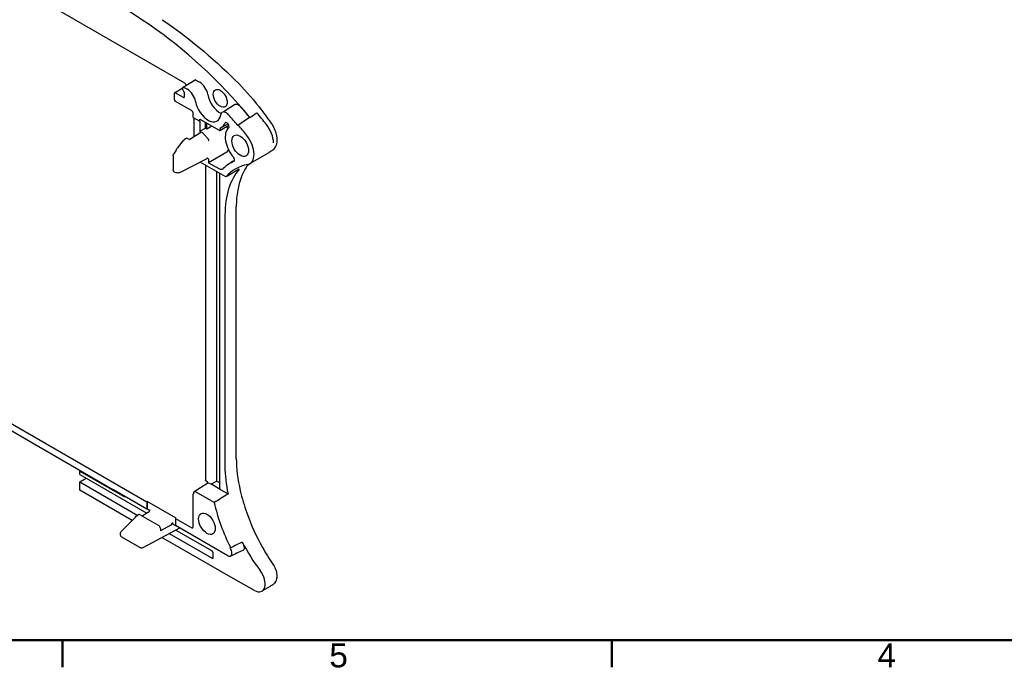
# Model space of a CAD drawing. Header units: millimetres. Extents: x 0 to 420, y 0 to 297.
# Tile 3 of 13: x 65 to 190, y 7 to 89. Entities that reach past the tile are written whole.
import ezdxf

# ---------------------------------------------------------------- set-up
doc = ezdxf.new("R2010")
doc.units = ezdxf.units.MM
doc.layers.get('0').update_dxf_attribs({"lineweight": 25})
for name, color, linetype, lineweight in [('Bordo_0', 7, 'Continuous', 50), ('Bordo_2', 7, 'Continuous', 50), ('Spigoli visibili(ISO)', 176, 'Continuous', 25)]:
    doc.layers.add(name, color=color, linetype=linetype, lineweight=lineweight)
doc.styles.add('Bordo_1', font='arial.ttf')

# ---------------------------------------------------------------- blocks, each defined once
blk = doc.blocks.new('Bordi Bordo di default')
at = {"layer": 'Bordo_0'}
for p, q in [((70, 10), (70, 6.55)), ((140, 10), (140, 6.55))]:
    blk.add_line(p, q, dxfattribs=at)
at = {"layer": 'Bordo_0', "flags": 128}
blk.add_lwpolyline([(10, 10), (10, 287), (410, 287), (410, 10), (10, 10)], dxfattribs=at)
at = {"layer": 'Bordo_2', "char_height": 3.05, "attachment_point": 7, "style": 'Bordo_1'}
for s, insert in [('5', (104, 6.5)), ('4', (173.87, 6.55))]:
    blk.add_mtext(s, dxfattribs=dict(at, insert=insert))

msp = doc.modelspace()

# ---------------------------------------------------------------- linework, layer by layer
at = {"layer": 'Spigoli visibili(ISO)'}
for p, q in [((34.954, 110.227), (85.556, 81.012)), ((84.267, 79.758), (85.327, 80.385)), ((85.327, 80.142), (85.327, 80.418)), ((85.358, 80.487), (86.908, 81.394)), ((85.433, 80.48), (85.916, 80.201)), ((86.984, 81.387), (87.476, 81.103)), ((84.226, 79.666), (84.226, 78.938)), ((85.398, 79.153), (84.367, 79.748)), ((85.504, 79.798), (85.504, 79.214)), ((84.367, 78.693), (86.453, 77.488)), ((86.665, 76.611), (86.665, 77.121)), ((86.665, 76.611), (87.479, 76.125)), ((86.719, 76.579), (86.719, 74.113)), ((87.479, 76.125), (87.479, 76.407)), ((87.479, 76.407), (89.953, 74.978)), ((87.49, 76.131), (87.479, 76.125)), ((87.49, 76.131), (87.49, 74.862)), ((88.198, 75.261), (88.198, 75.991)), ((88.398, 75.145), (88.398, 75.876)), ((89.038, 75.506), (88.398, 75.145)), ((90.053, 74.968), (91.196, 75.618)), ((90.185, 75.302), (91.081, 75.814)), ((90.904, 75.452), (90.976, 75.368)), ((92.354, 75.574), (92.399, 75.646)), ((87.489, 74.604), (86.206, 73.786)), ((87.49, 74.862), (88.198, 75.261)), ((87.5, 74.855), (87.49, 74.862)), ((87.545, 74.817), (87.819, 74.658)), ((87.978, 74.524), (88.499, 73.933)), ((88.398, 75.145), (88.198, 75.261)), ((90.095, 75.059), (90.095, 75.184)), ((85.326, 73.619), (84.643, 72.734)), ((85.753, 73.951), (85.526, 73.801)), ((85.913, 73.943), (86.206, 73.786)), ((84.099, 71.746), (84.099, 69.975)), ((84.51, 72.542), (84.168, 71.992)), ((90.952, 72.207), (88.61, 70.854)), ((91.093, 72.619), (91.093, 72.451)), ((93.866, 70.728), (96.341, 72.157)), ((96.585, 72.302), (96.349, 72.162)), ((84.943, 69.602), (88.339, 71.345)), ((90.793, 69.034), (87.519, 70.924)), ((88.223, 70.518), (88.223, 30.411)), ((88.61, 71.178), (88.61, 70.854)), ((88.61, 70.854), (89.908, 70.105)), ((91.515, 70.895), (91.908, 71.124)), ((89.671, 30.282), (89.671, 69.682)), ((90.02, 69.481), (90.02, 29.305)), ((90.696, 64.195), (90.696, 32.158)), ((92.14, 33.176), (92.14, 65.213)), ((36.823, 52.988), (80.717, 27.647)), ((48.206, 45.512), (76.491, 29.181)), ((72.214, 31.554), (72.295, 31.604)), ((72.214, 31.554), (77.88, 28.283)), ((72.214, 31.107), (72.214, 31.554)), ((72.214, 31.107), (80.741, 26.184)), ((72.214, 30.166), (73.008, 30.649)), ((72.214, 30.166), (79.58, 25.914)), ((72.214, 29.126), (72.214, 30.166)), ((88.288, 30.304), (88.418, 30.229)), ((88.418, 30.263), (88.418, 29.937)), ((89.671, 30.282), (89.022, 29.914)), ((89.671, 30.282), (90.02, 30.08)), ((78.879, 25.278), (72.214, 29.126)), ((80.758, 26.718), (76.491, 29.181)), ((88.516, 29.999), (86.764, 28.898)), ((89.336, 27.539), (87.019, 28.876)), ((88.771, 29.977), (88.882, 29.914)), ((90.078, 29.223), (88.882, 29.914)), ((90.078, 29.223), (91.086, 28.641)), ((77.88, 28.379), (77.88, 28.283)), ((80.717, 27.647), (80.761, 27.673)), ((80.717, 27.647), (80.758, 26.718)), ((84.456, 25.539), (80.761, 27.673)), ((80.761, 27.673), (80.761, 26.72)), ((86.665, 24.457), (86.665, 28.672)), ((81.114, 26.516), (80.761, 26.72)), ((79.295, 25.699), (77.566, 23.952)), ((79.725, 26.004), (79.503, 25.866)), ((79.875, 25.989), (82.249, 24.619)), ((80.941, 26.304), (80.149, 25.831)), ((84.412, 25.513), (84.371, 24.632)), ((84.412, 25.513), (84.456, 25.539)), ((84.412, 25.513), (86.453, 24.335)), ((80.273, 21.805), (84.929, 24.309)), ((82.468, 24.256), (82.478, 23.935)), ((83.784, 24.663), (82.478, 23.935)), ((84, 25.016), (83.992, 24.854)), ((83.992, 24.854), (84.371, 24.636)), ((91.061, 20.769), (84.371, 24.632)), ((84.442, 24.047), (89.053, 21.385)), ((79.863, 21.801), (77.567, 23.127)), ((91.732, 17.858), (82.666, 23.092)), ((83.598, 23.594), (89.053, 20.444)), ((91.43, 21.792), (91.299, 21.867)), ((89.194, 20.526), (89.194, 21.14)), ((94.455, 16.34), (91.732, 17.858)), ((96.476, 16.869), (95.415, 16.257)), ((96.709, 17.008), (96.481, 16.873))]:
    msp.add_line(p, q, dxfattribs=at)
for centre, major_axis, ratio, start_param, end_param in [((60.255, -165.889), (-163.75, 283.623), 0.5773503, 5.407433, 5.5881413), ((78.12, 51.483), (-23.75, 41.136), 0.5773503, 5.0092839, 5.407433), ((85.433, 80.357), (-0.075, 0.13), 0.5773503, 5.4977846, 7.068586), ((85.556, 80.767), (0.15, -0.26), 0.5773942, 1.0818933, 2.3561564), ((86.984, 81.265), (-0.075, 0.13), 0.5773503, 5.4977846, 6.286676), ((87.476, 79.878), (0.75, -1.299), 0.5773559, 1.010991, 2.3561971), ((84.367, 79.585), (0.1, -0.173), 0.5773327, 2.3561777, 3.9269436), ((85.433, 80.081), (-0.075, 0.13), 0.5773503, 0.7853955, 2.1887541), ((85.398, 79.275), (0.075, -0.13), 0.5773503, 5.4977846, 7.068586), ((85.398, 79.859), (0.075, -0.13), 0.5773503, 0.7853955, 2.1887541), ((85.916, 78.976), (-0.75, 1.299), 0.5773559, 4.1541952, 5.4977919), ((90.095, 79.06), (1.15, -1.992), 0.5773503, 4.1525817, 5.5669711), ((84.367, 78.856), (0.1, -0.173), 0.5773942, 3.9270289, 5.4977491), ((88.539, 78.162), (1.154, -1.999), 0.5773503, 4.1541884, 6.913184), ((78.12, 51.483), (23.74, -41.119), 0.5773503, 1.8678038, 1.9063215), ((86.453, 77.243), (0.15, -0.26), 0.5773942, 0.7854362, 2.3561564), ((76.564, 50.585), (-23.682, 41.019), 0.5773503, 5.0068496, 5.0469323), ((79.039, 52.014), (-23.75, 41.136), 0.5773503, 4.9694175, 5.0107177), ((88.539, 78.162), (1.65, -2.858), 0.5773503, 6.2533716, 6.6715796), ((90.95, 75.603), (-0.199, 0.344), 0.5773503, 3.2375575, 6.6715796), ((90.881, 75.204), (0.15, -0.26), 0.5773608, 1.1837698, 1.892549), ((76.564, 50.585), (-23.75, 41.136), 0.5773503, 4.9694175, 5.0068566), ((95.045, 74.435), (1.3, -2.252), 0.5773503, 0.7853976, 1.8278248), ((95.947, 75.497), (0.606, 0.442), 0.2388026, 6.2831263, 6.2831868), ((87.277, 74.727), (0.3, 0.014), 0.6067281, 5.4687176, 6.718654), ((87.277, 74.738), (0.3, 0.001), 0.580376, 0.4618885, 0.730392), ((89.953, 75.141), (0.1, -0.173), 0.5773503, 5.4977846, 7.068586), ((90.236, 75.102), (-0.1, 0.173), 0.5773472, 6.253361, 7.0686463), ((92.64, 73.018), (-1.35, 2.338), 0.5773503, 0.0959649, 1.9067015), ((92.57, 73.006), (-1.3, 2.252), 0.5773503, 3.9227017, 4.9694175), ((85.913, 73.697), (0.158, -0.255), 0.5977186, 2.3407433, 3.1593639), ((84.764, 72.384), (-0.255, 0.158), 0.5968832, 6.2826938, 6.2831855), ((84.88, 72.551), (-0.237, 0.183), 0.7064842, 6.2831754, 6.2833252), ((90.952, 72.37), (0.101, 0.173), 0.5793621, 3.9322298, 5.4995355), ((92.558, 72.994), (1.308, -2.266), 0.5773503, 6.092245, 7.0728594), ((95.033, 74.423), (1.308, -2.266), 0.5773503, 0, 0.0061709), ((95.33, 74.593), (1.222, -2.31), 0.5510941, 0.026283, 0.0262975), ((88.185, 71.603), (-0.162, 0.254), 0.548003, 3.0909377, 3.0911332), ((99.535, 57.05), (-8, 13.856), 0.5773503, 6.2430031, 6.4264388), ((99.535, 57.05), (-7.5, 12.99), 0.5773503, 6.092245, 6.466466), ((91.719, 71.344), (0.15, -0.26), 0.5773539, 6.2429938, 8.1898914), ((89.908, 70.921), (0.5, -0.866), 0.5773503, 5.4977868, 6.4264391), ((101.302, 58.071), (-7.5, 12.99), 0.5773503, 0.1903257, 0.7853982), ((5121.236, -2704.07), (-6946.52, 206.473), 0.5568493, 5.5382613, 5.5386213), ((101.302, 26.034), (7.5, -12.99), 0.5773503, 3.9269908, 4.1991064), ((87.019, 28.468), (-0.25, 0.433), 0.5771743, 5.4985104, 7.0690021), ((88.771, 29.569), (0.25, -0.433), 0.5771743, 2.3569177, 3.1634101), ((88.952, 29.955), (-0.1, -0.0008), 0.5823666, 0.7810152, 2.3343591), ((90.22, 29.306), (-0.2, -0.002), 0.5823664, 6.2787452, 7.0641433), ((80.941, 26.549), (0.146, 0.262), 0.5671877, 3.9185635, 5.437), ((99.535, 25.013), (7.5, -12.99), 0.5773503, 4.205154, 4.6281651), ((79.883, 25.749), (0.158, -0.255), 0.5570189, 2.3391779, 3.1418717), ((82.256, 24.378), (0.158, -0.255), 0.5566798, 0.7690102, 2.339502), ((83.784, 24.908), (-0.154, -0.257), 0.5873369, 0.7944348, 2.3128713), ((86.453, 24.579), (0.15, -0.26), 0.5773063, 5.4978252, 7.0685454), ((80.133, 22.264), (-0.271, -0.462), 0.5817669, 0.0038531, 0.0038981), ((89.053, 21.222), (0.1, -0.173), 0.5775261, 0.7855505, 2.3560422), ((99.535, 25.013), (7.571, -13.114), 0.5773503, 4.6202557, 4.6438446), ((1726.713, -1004.973), (-2419.391, 107.038), 0.5463532, 5.4776547, 5.4784825), ((100.949, 25.83), (7.51, -13.008), 0.5773503, 4.6373808, 4.6535836), ((100.949, 25.83), (7.5, -12.99), 0.5773503, 4.637346, 4.9234562), ((89.053, 20.608), (0.1, -0.173), 0.5771744, 5.4979394, 7.0684312), ((94.43, 17.962), (0.984, -1.705), 0.5773503, 5.5152405, 8.0650488), ((96.192, 19.272), (0.617, 0.426), 0.201459, 6.283129, 6.283186), ((95.491, 18.574), (0.984, -1.705), 0.5773503, 0.0000956, 0.0061709)]:
    msp.add_ellipse(centre, major_axis=major_axis, ratio=ratio, start_param=start_param, end_param=end_param, dxfattribs=at)
for centre, major_axis in [((90.095, 79.06), (-0.625, 1.083)), ((92.64, 73.018), (-0.75, 1.299)), ((88.398, 24.845), (-0.75, 1.299))]:
    msp.add_ellipse(centre, major_axis=major_axis, ratio=0.5773503, dxfattribs=at)
for points in [[(82.709, 89.073), (85.855, 86.949), (89.012, 84.331), (92.001, 81.371)], [(92.001, 81.371), (93.079, 80.303), (94.098, 79.158), (95.039, 77.949)], [(90.338, 77.269), (90.859, 77.601), (91.38, 77.932), (91.9, 78.264)], [(95.039, 77.949), (95.551, 77.291), (96.056, 76.621), (96.553, 75.939)], [(93.883, 76.63), (93.388, 76.302), (92.893, 75.974), (92.399, 75.646)], [(93.883, 76.63), (94.175, 76.824), (94.467, 77.018), (94.759, 77.211)], [(85.326, 73.619), (85.38, 73.689), (85.449, 73.75), (85.526, 73.801)], [(84.099, 71.746), (84.099, 71.746), (84.099, 71.746), (84.099, 71.746)], [(84.51, 72.542), (84.553, 72.612), (84.597, 72.675), (84.643, 72.734)], [(93.677, 70.647), (93.579, 70.524), (93.485, 70.395), (93.395, 70.258)], [(91.086, 28.641), (90.503, 28.273), (89.919, 27.906), (89.336, 27.539)], [(79.295, 25.699), (79.359, 25.764), (79.43, 25.821), (79.503, 25.866)], [(92.968, 21.429), (92.451, 21.193), (91.934, 20.957), (91.417, 20.72)]]:
    msp.add_open_spline(points, degree=3, dxfattribs=at)
for points, knots in [([(91.9, 78.264), (91.952, 78.298), (92.013, 78.316), (92.161, 78.322), (92.249, 78.302), (92.407, 78.23), (92.476, 78.187), (92.604, 78.085), (92.663, 78.028), (92.719, 77.964)], [0.06441381, 0.06441381, 0.06441381, 0.06441381, 0.09682495, 0.09682495, 0.13534753, 0.13534753, 0.16441453, 0.16441453, 0.1907591, 0.1907591, 0.1907591, 0.1907591]), ([(91.158, 76.968), (91.102, 77.031), (91.044, 77.088), (90.917, 77.189), (90.849, 77.232), (90.691, 77.305), (90.603, 77.326), (90.442, 77.321), (90.371, 77.297), (90.268, 77.216), (90.231, 77.17), (90.178, 77.063), (90.161, 77.005), (90.151, 76.94)], [-0.18709564, -0.18709564, -0.18709564, -0.18709564, -0.16097766, -0.16097766, -0.13234135, -0.13234135, -0.09369956, -0.09369956, -0.0551906, -0.0551906, -0.02624067, -0.02624067, 0, 0, 0, 0]), ([(96.553, 75.939), (96.718, 75.712), (96.865, 75.459), (97.095, 74.947), (97.182, 74.684), (97.294, 74.167), (97.319, 73.907), (97.295, 73.405), (97.242, 73.156), (97.094, 72.831), (97.036, 72.733), (96.863, 72.507), (96.733, 72.389), (96.585, 72.302)], [0, 0, 0, 0, 0.08577466, 0.08577466, 0.16849844, 0.16849844, 0.25205224, 0.25205224, 0.33964033, 0.33964033, 0.38040829, 0.38040829, 0.44181276, 0.44181276, 0.44181276, 0.44181276]), ([(87.978, 74.524), (87.978, 74.524), (87.977, 74.525), (87.928, 74.581), (87.873, 74.627), (87.821, 74.658), (87.82, 74.658), (87.819, 74.658)], [-1.455212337, -1.455212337, -1.455212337, -1.455212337, -1.455113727, -1.455113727, -1.433075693, -1.433075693, -1.432788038, -1.432788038, -1.432788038, -1.432788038]), ([(88.499, 73.933), (88.523, 73.906), (88.544, 73.876), (88.562, 73.843), (88.58, 73.811), (88.595, 73.778), (88.605, 73.744), (88.615, 73.711), (88.621, 73.679), (88.621, 73.649)], [0, 0, 0, 0, 0.3333333, 0.3333333, 0.3333333, 0.6666667, 0.6666667, 0.6666667, 1, 1, 1, 1]), ([(84.099, 71.746), (84.099, 71.801), (84.108, 71.856), (84.137, 71.937), (84.151, 71.965), (84.167, 71.991)], [0, 0, 0, 0, 0.016976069, 0.016976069, 0.026508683, 0.026508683, 0.026508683, 0.026508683]), ([(88.377, 71.354), (88.377, 71.354), (88.377, 71.354), (88.376, 71.354), (88.37, 71.355), (88.356, 71.352), (88.347, 71.349), (88.339, 71.345)], [0.016173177, 0.016173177, 0.016173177, 0.016173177, 0.017093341, 0.017093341, 0.02603856, 0.02603856, 0.034537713, 0.034537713, 0.034537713, 0.034537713]), ([(88.398, 71.481), (88.412, 71.472), (88.426, 71.464), (88.439, 71.456), (88.455, 71.447), (88.469, 71.437), (88.483, 71.427), (88.489, 71.422), (88.495, 71.418), (88.5, 71.413), (88.52, 71.398), (88.537, 71.38), (88.552, 71.361), (88.558, 71.353), (88.563, 71.345), (88.569, 71.336), (88.58, 71.318), (88.588, 71.298), (88.595, 71.278), (88.605, 71.247), (88.61, 71.214), (88.61, 71.178)], [0, 0, 0, 0, 0.1170185, 0.1170185, 0.1170185, 0.25, 0.25, 0.25, 0.3057988, 0.3057988, 0.3057988, 0.5, 0.5, 0.5, 0.5802251, 0.5802251, 0.5802251, 0.75, 0.75, 0.75, 1, 1, 1, 1]), ([(84.943, 69.602), (84.892, 69.576), (84.836, 69.558), (84.719, 69.537), (84.657, 69.534), (84.538, 69.543), (84.48, 69.554), (84.371, 69.591), (84.319, 69.617), (84.227, 69.683), (84.186, 69.726), (84.13, 69.817), (84.111, 69.866), (84.1, 69.934), (84.099, 69.954), (84.099, 69.975)], [0.00000532, 0.00000532, 0.00000532, 0.00000532, 0.01797636, 0.01797636, 0.03621455, 0.03621455, 0.05383707, 0.05383707, 0.07161895, 0.07161895, 0.08979455, 0.08979455, 0.10536001, 0.10536001, 0.11164416, 0.11164416, 0.11164416, 0.11164416]), ([(93.395, 70.258), (92.904, 69.508), (92.523, 68.513), (92.201, 66.699), (92.14, 65.975), (92.14, 65.213)], [0, 0, 0, 0, 0.49231703, 0.49231703, 0.7770355, 0.7770355, 0.7770355, 0.7770355]), ([(92.14, 33.176), (92.14, 31.893), (92.318, 30.476), (92.867, 28.115), (93.145, 27.176), (93.475, 26.241)], [0, 0, 0, 0, 0.47968187, 0.47968187, 0.78378956, 0.78378956, 0.78378956, 0.78378956]), ([(88.288, 30.304), (88.274, 30.312), (88.261, 30.323), (88.241, 30.346), (88.234, 30.36), (88.225, 30.386), (88.223, 30.399), (88.223, 30.411)], [0, 0, 0, 0, 0.004908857, 0.004908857, 0.009461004, 0.009461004, 0.013352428, 0.013352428, 0.013352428, 0.013352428]), ([(93.475, 26.241), (94.003, 24.743), (94.691, 23.231), (95.898, 21.088), (96.342, 20.376), (96.809, 19.698)], [0, 0, 0, 0, 0.48690585, 0.48690585, 0.73935754, 0.73935754, 0.73935754, 0.73935754]), ([(77.567, 23.127), (77.531, 23.148), (77.497, 23.175), (77.443, 23.239), (77.42, 23.275), (77.387, 23.354), (77.376, 23.398), (77.367, 23.492), (77.369, 23.543), (77.389, 23.651), (77.407, 23.708), (77.459, 23.816), (77.492, 23.867), (77.541, 23.926), (77.553, 23.939), (77.566, 23.952)], [0.000009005, 0.000009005, 0.000009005, 0.000009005, 0.013185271, 0.013185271, 0.026329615, 0.026329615, 0.040211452, 0.040211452, 0.056043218, 0.056043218, 0.073938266, 0.073938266, 0.091836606, 0.091836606, 0.097278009, 0.097278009, 0.097278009, 0.097278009]), ([(80.273, 21.805), (80.222, 21.778), (80.166, 21.759), (80.057, 21.746), (80.004, 21.749), (79.923, 21.772), (79.892, 21.784), (79.863, 21.801)], [0, 0, 0, 0, 0.018082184, 0.018082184, 0.03428326, 0.03428326, 0.044541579, 0.044541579, 0.044541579, 0.044541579]), ([(91.061, 20.769), (91.131, 20.729), (91.2, 20.705), (91.325, 20.692), (91.381, 20.701), (91.478, 20.751), (91.518, 20.793), (91.574, 20.903), (91.59, 20.971), (91.596, 21.121), (91.586, 21.202), (91.543, 21.374), (91.508, 21.464), (91.463, 21.551)], [-0.17215967, -0.17215967, -0.17215967, -0.17215967, -0.14272693, -0.14272693, -0.11479014, -0.11479014, -0.08594012, -0.08594012, -0.05712701, -0.05712701, -0.02935172, -0.02935172, 0, 0, 0, 0]), ([(93.011, 22.266), (93.057, 22.179), (93.093, 22.088), (93.137, 21.914), (93.147, 21.833), (93.142, 21.682), (93.126, 21.614), (93.07, 21.503), (93.031, 21.462), (92.977, 21.433), (92.973, 21.431), (92.968, 21.429)], [0, 0, 0, 0, 0.02970835, 0.02970835, 0.05749457, 0.05749457, 0.08631867, 0.08631867, 0.11515266, 0.11515266, 0.11765866, 0.11765866, 0.11765866, 0.11765866]), ([(96.809, 19.698), (96.93, 19.523), (97.035, 19.328), (97.193, 18.937), (97.25, 18.737), (97.314, 18.342), (97.319, 18.143), (97.267, 17.756), (97.204, 17.563), (97.012, 17.252), (96.89, 17.124), (96.736, 17.024), (96.726, 17.018), (96.715, 17.011)], [0, 0, 0, 0, 0.06467569, 0.06467569, 0.12702412, 0.12702412, 0.19099241, 0.19099241, 0.2575917, 0.2575917, 0.31475899, 0.31475899, 0.31897702, 0.31897702, 0.31897702, 0.31897702])]:
    msp.add_open_spline(points, degree=3, knots=knots, dxfattribs=at)

# ---------------------------------------------------------------- block references
msp.add_blockref('Bordi Bordo di default', (0, 0))

doc.saveas('drawing.dxf')
